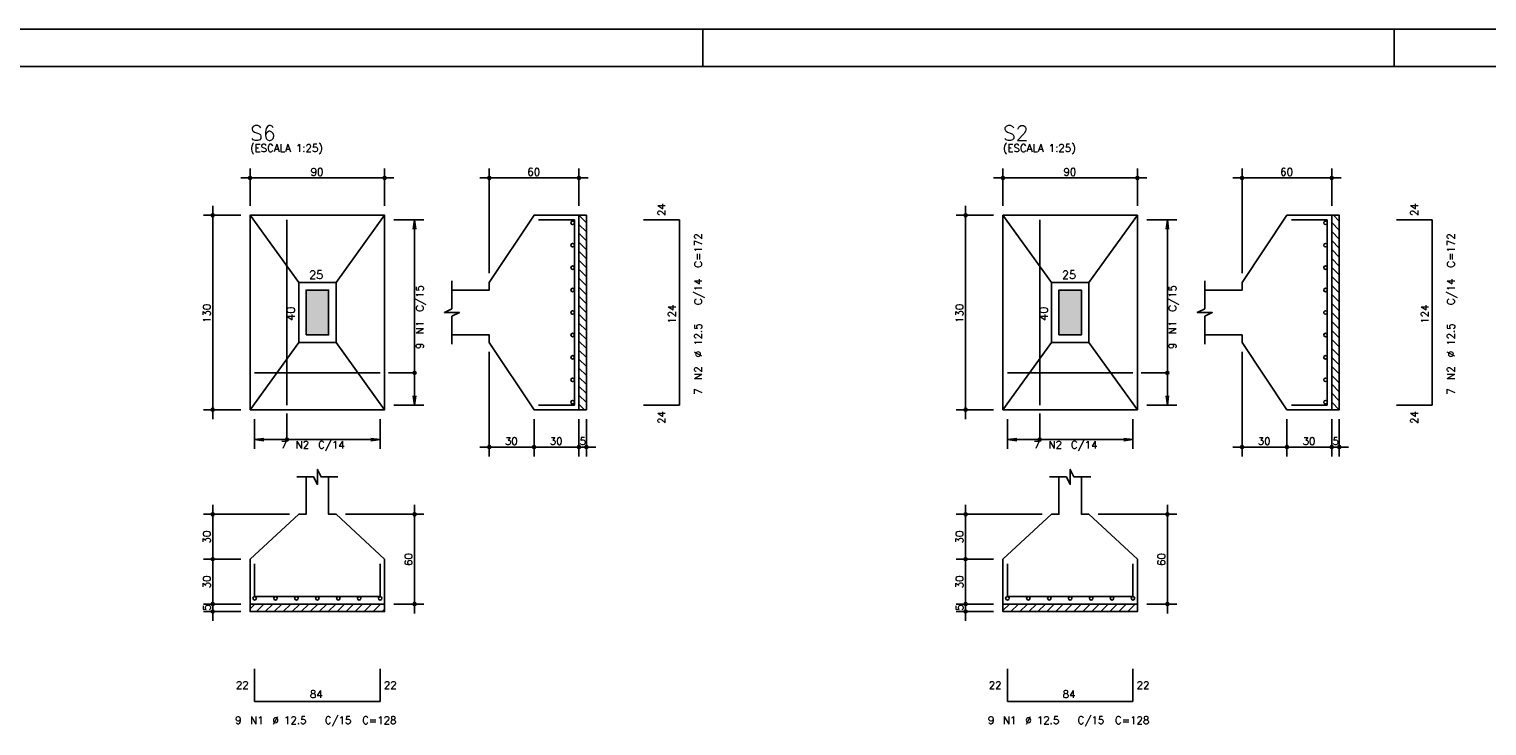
# Model space of a CAD drawing. Extents: x 0 to 119, y 0 to 84.
# Tile 11 of 13: x 45 to 84, y 65 to 84. Entities that reach past the tile are written whole.
import ezdxf

# ---------------------------------------------------------------- set-up
doc = ezdxf.new("R2010")
doc.units = 0
doc.header["$MEASUREMENT"] = 0
for name, color, linetype in [('1', 1, 'CONTINUOUS'), ('2', 2, 'CONTINUOUS'), ('3', 3, 'CONTINUOUS'), ('6', 6, 'CONTINUOUS'), ('7', 7, 'CONTINUOUS'), ('8', 8, 'CONTINUOUS'), ('9', 9, 'CONTINUOUS')]:
    doc.layers.add(name, color=color, linetype=linetype)
doc.styles.get("Standard").update_dxf_attribs({"font": 'ROMANS.SHX'})

msp = doc.modelspace()

# ---------------------------------------------------------------- linework, layer by layer
at = {"layer": '1', "linetype": 'Continuous'}
for p, q in [((0, 84.099998), (118.900002, 84.099998)), ((63.400002, 83.099998), (63.400002, 84.099998)), ((81.900002, 83.099998), (81.900002, 84.099998)), ((60.0826, 79.1192), (60.2826, 78.918441)), ((60.0826, 78.878025), (60.2826, 78.678025)), ((80.2307, 78.924894), (80.4307, 78.724894)), ((80.276811, 79.1192), (80.4307, 78.965311)), ((60.0826, 78.637608), (60.2826, 78.437608)), ((80.2307, 78.684478), (80.4307, 78.484478)), ((80.2307, 78.444062), (80.4307, 78.244062)), ((60.0826, 78.397192), (60.2826, 78.197192)), ((60.0826, 78.156776), (60.2826, 77.956776)), ((80.2307, 78.203645), (80.4307, 78.003645)), ((60.0826, 77.916359), (60.2826, 77.716359)), ((60.0826, 77.675943), (60.2826, 77.475943)), ((80.2307, 77.963229), (80.4307, 77.763229)), ((80.2307, 77.722813), (80.4307, 77.522813)), ((60.0826, 77.435527), (60.2826, 77.235527)), ((80.2307, 77.482396), (80.4307, 77.282396)), ((60.0826, 77.19511), (60.2826, 76.99511)), ((60.0826, 76.954694), (60.2826, 76.754694)), ((80.2307, 77.24198), (80.4307, 77.04198)), ((80.2307, 77.001564), (80.4307, 76.801564)), ((60.0826, 76.714278), (60.2826, 76.514278)), ((60.0826, 76.473862), (60.2826, 76.273862)), ((80.2307, 76.761148), (80.4307, 76.561148)), ((80.2307, 76.520731), (80.4307, 76.320731)), ((60.0826, 76.233445), (60.2826, 76.033445)), ((80.2307, 76.280315), (80.4307, 76.080315)), ((60.0826, 75.993029), (60.2826, 75.793029)), ((60.0826, 75.752613), (60.2826, 75.552613)), ((80.2307, 76.039899), (80.4307, 75.839899)), ((80.2307, 75.799482), (80.4307, 75.599482)), ((60.0826, 75.512196), (60.2826, 75.312196)), ((80.2307, 75.559066), (80.4307, 75.359066)), ((80.2307, 75.31865), (80.4307, 75.11865)), ((60.0826, 75.27178), (60.2826, 75.07178)), ((60.0826, 75.031364), (60.2826, 74.831364)), ((80.2307, 75.078233), (80.4307, 74.878233)), ((60.0826, 74.790947), (60.2826, 74.590947)), ((60.0826, 74.550531), (60.2826, 74.350531)), ((80.2307, 74.837817), (80.4307, 74.637817)), ((80.2307, 74.597401), (80.4307, 74.397401)), ((60.0826, 74.310115), (60.2826, 74.110115)), ((80.2307, 74.356985), (80.4307, 74.156985)), ((60.0826, 74.069699), (60.233099, 73.9192)), ((80.2307, 74.116568), (80.428068, 73.9192)), ((51.2826, 68.592574), (51.409226, 68.7192)), ((51.449642, 68.5192), (51.649642, 68.7192)), ((51.690059, 68.5192), (51.890059, 68.7192)), ((51.930475, 68.5192), (52.130475, 68.7192)), ((52.170891, 68.5192), (52.370891, 68.7192)), ((52.411308, 68.5192), (52.611308, 68.7192)), ((52.651724, 68.5192), (52.851724, 68.7192)), ((52.89214, 68.5192), (53.09214, 68.7192)), ((53.132556, 68.5192), (53.332556, 68.7192)), ((53.372973, 68.5192), (53.572973, 68.7192)), ((53.613389, 68.5192), (53.813389, 68.7192)), ((53.853805, 68.5192), (54.053805, 68.7192)), ((54.094222, 68.5192), (54.294222, 68.7192)), ((54.334638, 68.5192), (54.534638, 68.7192)), ((54.575054, 68.5192), (54.775054, 68.7192)), ((71.4307, 68.545704), (71.604196, 68.7192)), ((71.644612, 68.5192), (71.844612, 68.7192)), ((71.885028, 68.5192), (72.085028, 68.7192)), ((72.125445, 68.5192), (72.325445, 68.7192)), ((72.365861, 68.5192), (72.565861, 68.7192)), ((72.606277, 68.5192), (72.806277, 68.7192)), ((72.846694, 68.5192), (73.046694, 68.7192)), ((73.08711, 68.5192), (73.28711, 68.7192)), ((73.327526, 68.5192), (73.527526, 68.7192)), ((73.567942, 68.5192), (73.767942, 68.7192)), ((73.808359, 68.5192), (74.008359, 68.7192)), ((74.048775, 68.5192), (74.248775, 68.7192)), ((74.289191, 68.5192), (74.489191, 68.7192)), ((74.529608, 68.5192), (74.729608, 68.7192)), ((74.770024, 68.5192), (74.970024, 68.7192)), ((54.815471, 68.5192), (54.8826, 68.586329)), ((75.01044, 68.5192), (75.0307, 68.53946))]:
    msp.add_line(p, q, dxfattribs=at)
for points in [[(60.0826, 73.9192), (60.0826, 79.1192), (60.2826, 79.1192), (60.2826, 73.9192), (60.0826, 73.9192)], [(80.2307, 73.9192), (80.2307, 79.1192), (80.4307, 79.1192), (80.4307, 73.9192), (80.2307, 73.9192)], [(51.2826, 68.7192), (54.8826, 68.7192), (54.8826, 68.5192), (51.2826, 68.5192), (51.2826, 68.7192)], [(71.4307, 68.7192), (75.0307, 68.7192), (75.0307, 68.5192), (71.4307, 68.5192), (71.4307, 68.7192)]]:
    msp.add_lwpolyline(points, dxfattribs=at)
at = {"layer": '2', "linetype": 'Continuous'}
for p, q in [((51.2826, 79.3692), (51.2826, 80.3692)), ((54.8826, 79.3692), (54.8826, 80.3692)), ((57.6826, 77.5692), (57.6826, 80.3692)), ((60.0826, 79.3692), (60.0826, 80.3692)), ((71.4307, 79.3692), (71.4307, 80.3692)), ((75.0307, 79.3692), (75.0307, 80.3692)), ((77.8307, 77.5692), (77.8307, 80.3692)), ((80.2307, 79.3692), (80.2307, 80.3692)), ((51.0326, 80.1192), (55.1326, 80.1192)), ((60.3326, 80.1192), (57.4326, 80.1192)), ((71.1807, 80.1192), (75.2807, 80.1192)), ((80.4807, 80.1192), (77.5807, 80.1192)), ((50.2826, 73.6692), (50.2826, 79.3692)), ((70.4307, 73.6692), (70.4307, 79.3692)), ((51.0326, 79.1192), (50.0326, 79.1192)), ((51.2826, 79.1192), (51.2826, 79.1192)), ((51.2826, 79.1192), (51.2826, 79.1192)), ((54.8826, 79.1192), (54.8826, 79.1192)), ((54.8826, 78.9992), (54.8826, 78.9992)), ((55.1326, 78.9992), (55.9326, 78.9992)), ((55.6826, 78.9992), (55.649968, 78.751339)), ((55.6826, 74.0392), (55.6826, 78.9992)), ((55.6826, 78.9992), (55.715232, 78.751339)), ((60.0826, 79.1192), (60.0826, 79.1192)), ((71.1807, 79.1192), (70.1807, 79.1192)), ((71.4307, 79.1192), (71.4307, 79.1192)), ((71.4307, 79.1192), (71.4307, 79.1192)), ((75.0307, 79.1192), (75.0307, 79.1192)), ((75.0307, 78.9992), (75.0307, 78.9992)), ((75.2807, 78.9992), (76.0807, 78.9992)), ((75.8307, 78.9992), (75.798068, 78.751339)), ((75.8307, 74.0392), (75.8307, 78.9992)), ((75.8307, 78.9992), (75.863332, 78.751339)), ((80.2307, 79.1192), (80.2307, 79.1192)), ((57.6826, 77.3192), (57.6826, 77.3192)), ((77.8307, 77.3192), (77.8307, 77.3192)), ((57.6826, 75.7192), (57.6826, 75.7192)), ((77.8307, 75.7192), (77.8307, 75.7192)), ((57.6826, 75.4692), (57.6826, 72.6692)), ((77.8307, 75.4692), (77.8307, 72.6692)), ((55.6826, 74.0392), (55.649968, 74.287061)), ((55.6826, 74.0392), (55.715232, 74.287061)), ((75.8307, 74.0392), (75.798068, 74.287061)), ((75.8307, 74.0392), (75.863332, 74.287061)), ((51.0326, 73.9192), (50.0326, 73.9192)), ((51.2826, 73.9192), (51.2826, 73.9192)), ((51.4026, 73.9192), (51.4026, 73.9192)), ((54.7626, 73.9192), (54.7626, 73.9192)), ((54.8826, 74.0392), (54.8826, 74.0392)), ((55.1326, 74.0392), (55.9326, 74.0392)), ((58.8826, 73.9192), (58.8826, 73.9192)), ((58.8826, 73.9192), (58.8826, 73.9192)), ((60.0826, 73.9192), (60.0826, 73.9192)), ((60.0826, 73.9192), (60.0826, 73.9192)), ((60.2826, 73.9192), (60.2826, 73.9192)), ((71.1807, 73.9192), (70.1807, 73.9192)), ((71.4307, 73.9192), (71.4307, 73.9192)), ((71.5507, 73.9192), (71.5507, 73.9192)), ((74.9107, 73.9192), (74.9107, 73.9192)), ((75.0307, 74.0392), (75.0307, 74.0392)), ((75.2807, 74.0392), (76.0807, 74.0392)), ((79.0307, 73.9192), (79.0307, 73.9192)), ((79.0307, 73.9192), (79.0307, 73.9192)), ((80.2307, 73.9192), (80.2307, 73.9192)), ((80.2307, 73.9192), (80.2307, 73.9192)), ((80.4307, 73.9192), (80.4307, 73.9192)), ((51.4026, 73.6692), (51.4026, 72.8692)), ((54.7626, 73.6692), (54.7626, 72.8692)), ((58.8826, 73.6692), (58.8826, 72.6692)), ((58.8826, 73.6692), (58.8826, 72.6692)), ((60.0826, 73.6692), (60.0826, 72.6692)), ((60.0826, 73.6692), (60.0826, 72.6692)), ((60.2826, 73.6692), (60.2826, 72.6692)), ((71.5507, 73.6692), (71.5507, 72.8692)), ((74.9107, 73.6692), (74.9107, 72.8692)), ((79.0307, 73.6692), (79.0307, 72.6692)), ((79.0307, 73.6692), (79.0307, 72.6692)), ((80.2307, 73.6692), (80.2307, 72.6692)), ((80.2307, 73.6692), (80.2307, 72.6692)), ((80.4307, 73.6692), (80.4307, 72.6692)), ((51.4026, 73.1192), (51.650461, 73.151832)), ((51.4026, 73.1192), (54.7626, 73.1192)), ((51.4026, 73.1192), (51.650461, 73.086568)), ((54.7626, 73.1192), (54.514739, 73.151832)), ((54.7626, 73.1192), (54.514739, 73.086568)), ((71.5507, 73.1192), (71.798561, 73.151832)), ((71.5507, 73.1192), (74.9107, 73.1192)), ((71.5507, 73.1192), (71.798561, 73.086568)), ((74.9107, 73.1192), (74.662839, 73.151832)), ((74.9107, 73.1192), (74.662839, 73.086568)), ((59.1326, 72.9192), (57.4326, 72.9192)), ((60.3326, 72.9192), (58.6326, 72.9192)), ((59.8326, 72.9192), (60.5326, 72.9192)), ((79.2807, 72.9192), (77.5807, 72.9192)), ((80.4807, 72.9192), (78.7807, 72.9192)), ((79.9807, 72.9192), (80.6807, 72.9192)), ((52.3326, 71.1192), (50.0326, 71.1192)), ((50.2826, 69.6692), (50.2826, 71.3692)), ((52.5826, 71.1192), (52.5826, 71.1192)), ((53.5826, 71.1192), (53.5826, 71.1192)), ((53.8326, 71.1192), (55.9326, 71.1192)), ((55.6826, 68.4692), (55.6826, 71.3692)), ((72.4807, 71.1192), (70.1807, 71.1192)), ((70.4307, 69.6692), (70.4307, 71.3692)), ((72.7307, 71.1192), (72.7307, 71.1192)), ((73.7307, 71.1192), (73.7307, 71.1192)), ((73.9807, 71.1192), (76.0807, 71.1192)), ((75.8307, 68.4692), (75.8307, 71.3692)), ((51.0326, 69.9192), (50.0326, 69.9192)), ((51.0326, 69.9192), (50.0326, 69.9192)), ((50.2826, 68.4692), (50.2826, 70.1692)), ((51.2826, 69.9192), (51.2826, 69.9192)), ((51.2826, 69.9192), (51.2826, 69.9192)), ((71.1807, 69.9192), (70.1807, 69.9192)), ((71.1807, 69.9192), (70.1807, 69.9192)), ((70.4307, 68.4692), (70.4307, 70.1692)), ((71.4307, 69.9192), (71.4307, 69.9192)), ((71.4307, 69.9192), (71.4307, 69.9192)), ((51.0326, 68.7192), (50.0326, 68.7192)), ((51.0326, 68.7192), (50.0326, 68.7192)), ((50.2826, 68.2692), (50.2826, 68.9692)), ((51.2826, 68.7192), (51.2826, 68.7192)), ((51.2826, 68.7192), (51.2826, 68.7192)), ((54.8826, 68.7192), (54.8826, 68.7192)), ((55.1326, 68.7192), (55.9326, 68.7192)), ((71.1807, 68.7192), (70.1807, 68.7192)), ((71.1807, 68.7192), (70.1807, 68.7192)), ((70.4307, 68.2692), (70.4307, 68.9692)), ((71.4307, 68.7192), (71.4307, 68.7192)), ((71.4307, 68.7192), (71.4307, 68.7192)), ((75.0307, 68.7192), (75.0307, 68.7192)), ((75.2807, 68.7192), (76.0807, 68.7192)), ((51.0326, 68.5192), (50.0326, 68.5192)), ((51.2826, 68.5192), (51.2826, 68.5192)), ((71.1807, 68.5192), (70.1807, 68.5192)), ((71.4307, 68.5192), (71.4307, 68.5192))]:
    msp.add_line(p, q, dxfattribs=at)
for points in [[(51.2826, 73.9192), (54.8826, 73.9192), (54.8826, 79.1192), (51.2826, 79.1192), (51.2826, 73.9192)], [(52.5826, 77.3192), (51.2826, 79.1192)], [(53.5826, 77.3192), (54.8826, 79.1192)], [(56.6826, 75.9192), (57.6826, 75.9192), (57.6826, 75.7192), (58.8826, 73.9192), (60.0826, 73.9192), (60.0826, 79.1192), (58.8826, 79.1192), (57.6826, 77.3192), (57.6826, 77.1192), (56.6826, 77.1192)], [(71.4307, 73.9192), (75.0307, 73.9192), (75.0307, 79.1192), (71.4307, 79.1192), (71.4307, 73.9192)], [(72.7307, 77.3192), (71.4307, 79.1192)], [(73.7307, 77.3192), (75.0307, 79.1192)], [(76.8307, 75.9192), (77.8307, 75.9192), (77.8307, 75.7192), (79.0307, 73.9192), (80.2307, 73.9192), (80.2307, 79.1192), (79.0307, 79.1192), (77.8307, 77.3192), (77.8307, 77.1192), (76.8307, 77.1192)], [(52.5826, 75.7192), (53.5826, 75.7192), (53.5826, 77.3192), (52.5826, 77.3192), (52.5826, 75.7192)], [(56.6826, 75.6692), (56.6826, 76.4192), (56.8826, 76.5192), (56.4826, 76.5192), (56.6826, 76.6192), (56.6826, 77.3692)], [(72.7307, 75.7192), (73.7307, 75.7192), (73.7307, 77.3192), (72.7307, 77.3192), (72.7307, 75.7192)], [(76.8307, 75.6692), (76.8307, 76.4192), (77.0307, 76.5192), (76.6307, 76.5192), (76.8307, 76.6192), (76.8307, 77.3692)], [(52.7826, 75.9192), (53.3826, 75.9192), (53.3826, 77.1192), (52.7826, 77.1192), (52.7826, 75.9192)], [(72.9307, 75.9192), (73.5307, 75.9192), (73.5307, 77.1192), (72.9307, 77.1192), (72.9307, 75.9192)], [(52.5826, 75.7192), (51.2826, 73.9192)], [(53.5826, 75.7192), (54.8826, 73.9192)], [(72.7307, 75.7192), (71.4307, 73.9192)], [(73.7307, 75.7192), (75.0307, 73.9192)], [(55.6826, 74.9042), (54.9826, 74.9042)], [(75.8307, 74.9042), (75.1307, 74.9042)], [(52.2676, 73.1192), (52.2676, 73.8192)], [(72.4157, 73.1192), (72.4157, 73.8192)], [(52.5326, 72.1192), (52.9826, 72.1192), (53.0826, 71.9192), (53.0826, 72.3192), (53.1826, 72.1192), (53.6326, 72.1192)], [(72.6807, 72.1192), (73.1307, 72.1192), (73.2307, 71.9192), (73.2307, 72.3192), (73.3307, 72.1192), (73.7807, 72.1192)], [(52.7826, 72.1192), (52.7826, 71.1192), (52.5826, 71.1192), (51.2826, 69.9192), (51.2826, 68.7192), (54.8826, 68.7192), (54.8826, 69.9192), (53.5826, 71.1192), (53.3826, 71.1192), (53.3826, 72.1192)], [(72.9307, 72.1192), (72.9307, 71.1192), (72.7307, 71.1192), (71.4307, 69.9192), (71.4307, 68.7192), (75.0307, 68.7192), (75.0307, 69.9192), (73.7307, 71.1192), (73.5307, 71.1192), (73.5307, 72.1192)]]:
    msp.add_lwpolyline(points, dxfattribs=at)
for centre, radius in [((51.2826, 80.1192), 0.04), ((51.2826, 80.1192), 0.02), ((54.8826, 80.1192), 0.04), ((54.8826, 80.1192), 0.02), ((57.6826, 80.1192), 0.04), ((57.6826, 80.1192), 0.02), ((60.0826, 80.1192), 0.04), ((60.0826, 80.1192), 0.02), ((71.4307, 80.1192), 0.04), ((71.4307, 80.1192), 0.02), ((75.0307, 80.1192), 0.04), ((75.0307, 80.1192), 0.02), ((77.8307, 80.1192), 0.04), ((77.8307, 80.1192), 0.02), ((80.2307, 80.1192), 0.04), ((80.2307, 80.1192), 0.02), ((50.2826, 79.1192), 0.04), ((50.2826, 79.1192), 0.02), ((70.4307, 79.1192), 0.04), ((70.4307, 79.1192), 0.02), ((55.6826, 74.9042), 0.04), ((75.8307, 74.9042), 0.04), ((50.2826, 73.9192), 0.04), ((50.2826, 73.9192), 0.02), ((70.4307, 73.9192), 0.04), ((70.4307, 73.9192), 0.02), ((52.2676, 73.1192), 0.04), ((57.6826, 72.9192), 0.04), ((58.8826, 72.9192), 0.04), ((58.8826, 72.9192), 0.04), ((60.0826, 72.9192), 0.04), ((60.0826, 72.9192), 0.04), ((60.2826, 72.9192), 0.04), ((72.4157, 73.1192), 0.04), ((77.8307, 72.9192), 0.04), ((79.0307, 72.9192), 0.04), ((79.0307, 72.9192), 0.04), ((80.2307, 72.9192), 0.04), ((80.2307, 72.9192), 0.04), ((80.4307, 72.9192), 0.04), ((57.6826, 72.9192), 0.02), ((58.8826, 72.9192), 0.02), ((58.8826, 72.9192), 0.02), ((60.0826, 72.9192), 0.02), ((60.0826, 72.9192), 0.02), ((60.2826, 72.9192), 0.02), ((77.8307, 72.9192), 0.02), ((79.0307, 72.9192), 0.02), ((79.0307, 72.9192), 0.02), ((80.2307, 72.9192), 0.02), ((80.2307, 72.9192), 0.02), ((80.4307, 72.9192), 0.02), ((50.2826, 71.1192), 0.04), ((50.2826, 71.1192), 0.02), ((55.6826, 71.1192), 0.04), ((55.6826, 71.1192), 0.02), ((70.4307, 71.1192), 0.04), ((70.4307, 71.1192), 0.02), ((75.8307, 71.1192), 0.04), ((75.8307, 71.1192), 0.02), ((50.2826, 69.9192), 0.04), ((50.2826, 69.9192), 0.04), ((50.2826, 69.9192), 0.02), ((50.2826, 69.9192), 0.02), ((70.4307, 69.9192), 0.04), ((70.4307, 69.9192), 0.04), ((70.4307, 69.9192), 0.02), ((70.4307, 69.9192), 0.02), ((50.2826, 68.7192), 0.04), ((50.2826, 68.7192), 0.04), ((50.2826, 68.7192), 0.02), ((50.2826, 68.7192), 0.02), ((55.6826, 68.7192), 0.04), ((55.6826, 68.7192), 0.02), ((70.4307, 68.7192), 0.04), ((70.4307, 68.7192), 0.04), ((70.4307, 68.7192), 0.02), ((70.4307, 68.7192), 0.02), ((75.8307, 68.7192), 0.04), ((75.8307, 68.7192), 0.02), ((50.2826, 68.5192), 0.04), ((50.2826, 68.5192), 0.02), ((70.4307, 68.5192), 0.04), ((70.4307, 68.5192), 0.02)]:
    msp.add_circle(centre, radius, dxfattribs=at)
at = {"layer": '3', "linetype": 'Continuous'}
for centre in [(59.915215, 78.9192), (80.063315, 78.9192), (59.915215, 78.3192), (80.063315, 78.3192), (59.915215, 77.7192), (80.063315, 77.7192), (59.915215, 77.1192), (80.063315, 77.1192), (59.915215, 76.5192), (80.063315, 76.5192), (59.915215, 75.9192), (80.063315, 75.9192), (59.915215, 75.3192), (80.063315, 75.3192), (59.915215, 74.7192), (80.063315, 74.7192), (59.915215, 74.1192), (80.063315, 74.1192), (51.4026, 68.871815), (51.9626, 68.871815), (52.5226, 68.871815), (53.0826, 68.871815), (53.6426, 68.871815), (54.2026, 68.871815), (54.7626, 68.871815), (71.5507, 68.871815), (72.1107, 68.871815), (72.6707, 68.871815), (73.2307, 68.871815), (73.7907, 68.871815), (74.3507, 68.871815), (74.9107, 68.871815)]:
    msp.add_circle(centre, 0.047385, dxfattribs=at)
at = {"layer": '6', "linetype": 'Continuous'}
for p, q in [((52.2676, 74.0392), (52.2676, 78.9992)), ((59.9626, 78.9992), (59.0026, 78.9992)), ((59.9626, 74.0392), (59.9626, 78.9992)), ((62.7726, 78.9992), (61.8126, 78.9992)), ((62.7726, 74.0392), (62.7726, 78.9992)), ((72.4157, 74.0392), (72.4157, 78.9992)), ((80.1107, 78.9992), (79.1507, 78.9992)), ((80.1107, 74.0392), (80.1107, 78.9992)), ((82.9207, 78.9992), (81.9607, 78.9992)), ((82.9207, 74.0392), (82.9207, 78.9992)), ((51.4026, 74.9042), (54.7626, 74.9042)), ((71.5507, 74.9042), (74.9107, 74.9042)), ((59.0026, 74.0392), (59.9626, 74.0392)), ((61.8126, 74.0392), (62.7726, 74.0392)), ((79.1507, 74.0392), (80.1107, 74.0392)), ((81.9607, 74.0392), (82.9207, 74.0392)), ((51.4026, 69.7992), (51.4026, 68.9192)), ((54.7626, 68.9192), (54.7626, 69.7992)), ((71.5507, 69.7992), (71.5507, 68.9192)), ((74.9107, 68.9192), (74.9107, 69.7992)), ((51.4026, 68.9192), (54.7626, 68.9192)), ((71.5507, 68.9192), (74.9107, 68.9192)), ((51.4026, 66.9892), (51.4026, 66.1092)), ((54.7626, 66.1092), (54.7626, 66.9892)), ((71.5507, 66.9892), (71.5507, 66.1092)), ((74.9107, 66.1092), (74.9107, 66.9892)), ((51.4026, 66.1092), (54.7626, 66.1092)), ((71.5507, 66.1092), (74.9107, 66.1092))]:
    msp.add_line(p, q, dxfattribs=at)
at = {"layer": '8', "linetype": 'Continuous'}
msp.add_line((2.5, 83.099998), (117.900002, 83.099998), dxfattribs=at)
at = {"layer": '9', "linetype": 'Continuous'}
for points in [[(52.7826, 75.9192), (53.3826, 75.9192), (53.3826, 77.1192)], [(52.7826, 75.9192), (53.3826, 77.1192), (52.7826, 77.1192)], [(52.7826, 75.9192), (52.7826, 77.1192), (52.7826, 75.9192)], [(72.9307, 75.9192), (73.5307, 75.9192), (73.5307, 77.1192)], [(72.9307, 75.9192), (73.5307, 77.1192), (72.9307, 77.1192)], [(72.9307, 75.9192), (72.9307, 77.1192), (72.9307, 75.9192)]]:
    msp.add_solid(points, dxfattribs=at)

# ---------------------------------------------------------------- texts
at = {"layer": '2', "linetype": 'Continuous'}
for s, height, p in [('(ESCALA 1:25)', 0.2, (51.2826, 80.8192)), ('(ESCALA 1:25)', 0.2, (71.4307, 80.8192)), ('90', 0.2, (52.9026, 80.1792)), ('60', 0.2, (58.7026, 80.1792)), ('90', 0.2, (73.0507, 80.1792)), ('60', 0.2, (78.8507, 80.1792)), ('25', 0.22, (52.8626, 77.4192)), ('25', 0.22, (73.0107, 77.4192)), ('7', 0.2, (52.1026, 72.8792)), ('N2', 0.2, (52.5026, 72.8792)), ('C/14', 0.2, (53.1026, 72.8792)), ('30', 0.2, (58.1026, 72.9792)), ('30', 0.2, (59.3026, 72.9792)), ('5', 0.2, (60.1026, 72.9792)), ('7', 0.2, (72.2507, 72.8792)), ('N2', 0.2, (72.6507, 72.8792)), ('C/14', 0.2, (73.2507, 72.8792)), ('30', 0.2, (78.2507, 72.9792)), ('30', 0.2, (79.4507, 72.9792)), ('5', 0.2, (80.2507, 72.9792)), ('22', 0.2, (50.9026, 66.4492)), ('84', 0.2, (52.8826, 66.2092)), ('22', 0.2, (54.8626, 66.4492)), ('22', 0.2, (71.0507, 66.4492)), ('84', 0.2, (73.0307, 66.2092)), ('22', 0.2, (75.0107, 66.4492)), ('9', 0.2, (50.8826, 65.5092)), ('N1', 0.2, (51.2826, 65.5092)), ('%%c 12.5', 0.2, (51.8826, 65.5092)), ('C/15', 0.2, (53.2826, 65.5092)), ('C=128', 0.2, (54.2826, 65.5092)), ('9', 0.2, (71.0307, 65.5092)), ('N1', 0.2, (71.4307, 65.5092)), ('%%c 12.5', 0.2, (72.0307, 65.5092)), ('C/15', 0.2, (73.4307, 65.5092)), ('C=128', 0.2, (74.4307, 65.5092))]:
    msp.add_text(s, height=height, dxfattribs=at).set_placement(p)
for s, height, p in [('24', 0.2, (62.3926, 79.0992)), ('24', 0.2, (82.5407, 79.0992)), ('C=172', 0.2, (63.3726, 77.7192)), ('C=172', 0.2, (83.5207, 77.7192)), ('C/14', 0.2, (63.3726, 76.7192)), ('C/14', 0.2, (83.5207, 76.7192)), ('C/15', 0.2, (55.9226, 76.5392)), ('C/15', 0.2, (76.0707, 76.5392)), ('130', 0.2, (50.2226, 76.2392)), ('40', 0.22, (52.4826, 76.2992)), ('124', 0.2, (62.6726, 76.2192)), ('130', 0.2, (70.3707, 76.2392)), ('40', 0.22, (72.6307, 76.2992)), ('124', 0.2, (82.8207, 76.2192)), ('N1', 0.2, (55.9226, 75.9392)), ('%%c 12.5', 0.2, (63.3726, 75.3192)), ('N1', 0.2, (76.0707, 75.9392)), ('%%c 12.5', 0.2, (83.5207, 75.3192)), ('9', 0.2, (55.9226, 75.5392)), ('9', 0.2, (76.0707, 75.5392)), ('N2', 0.2, (63.3726, 74.7192)), ('N2', 0.2, (83.5207, 74.7192)), ('7', 0.2, (63.3726, 74.3192)), ('7', 0.2, (83.5207, 74.3192)), ('24', 0.2, (62.3926, 73.5392)), ('24', 0.2, (82.5407, 73.5392)), ('30', 0.2, (50.2226, 70.3392)), ('30', 0.2, (70.3707, 70.3392)), ('60', 0.2, (55.6226, 69.7392)), ('60', 0.2, (75.7707, 69.7392)), ('30', 0.2, (50.2226, 69.1392)), ('30', 0.2, (70.3707, 69.1392)), ('5', 0.2, (50.2226, 68.5392)), ('5', 0.2, (70.3707, 68.5392))]:
    msp.add_text(s, height=height, rotation=90, dxfattribs=at).set_placement(p)
at = {"layer": '7', "linetype": 'Continuous'}
for s, p in [('S6', (51.2826, 81.1192)), ('S2', (71.4307, 81.1192))]:
    msp.add_text(s, height=0.4, dxfattribs=at).set_placement(p)

doc.saveas('drawing.dxf')
